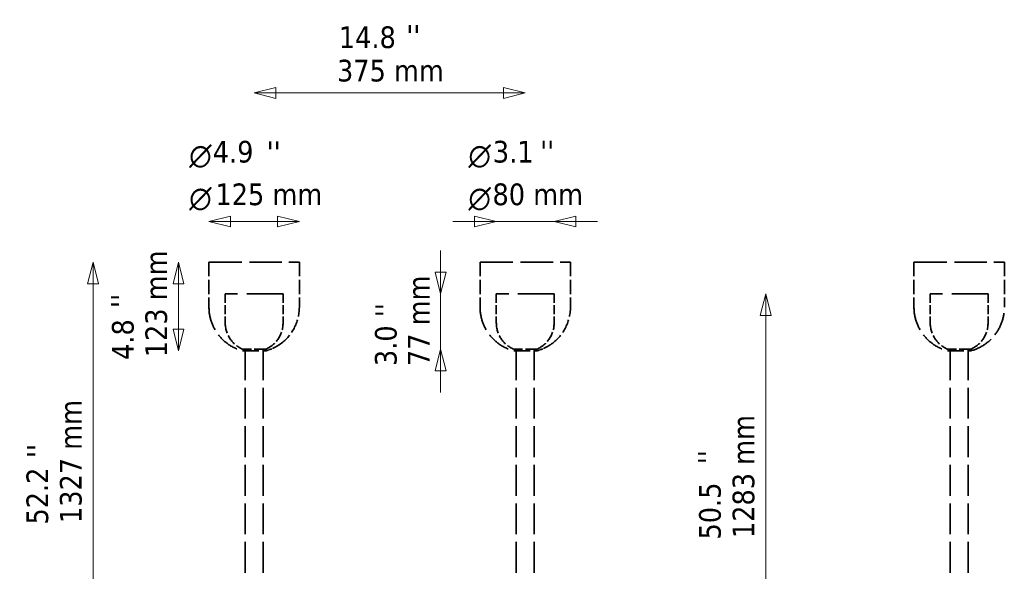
# Model space of a CAD drawing. Header units: millimetres. Extents: x 172 to 1631, y 500 to 2693.
# Tile 218 of 218: x 172 to 1534, y 1930 to 2693. Entities that reach past the tile are written whole.
import ezdxf

# ---------------------------------------------------------------- set-up
doc = ezdxf.new("R2010")
doc.units = ezdxf.units.MM
doc.header["$LTSCALE"] = 10
doc.linetypes.add('DASHED', pattern=[0.2068, 0.1655, -0.0413])
for name, color, linetype, lineweight in [('Symbol (ISO)', 7, 'Continuous', 25), ('Widoczne (ISO)', 7, 'Continuous', 50), ('Wymiar (ISO)', 7, 'Continuous', 25)]:
    doc.layers.add(name, color=color, linetype=linetype, lineweight=lineweight)
doc.styles.add('Styl tekstu27', font='AIGDT___.TTF')
doc.styles.add('Tekst notatki (ISO)', font='tahoma.ttf')

msp = doc.modelspace()

# ---------------------------------------------------------------- linework, layer by layer
at = {"layer": 'Widoczne (ISO)', "linetype": 'DASHED', "lineweight": 35, "ltscale": 27.127596}
for p, q in [((434.2, 2357.7), (559.2, 2357.7)), ((809.2, 2357.7), (934.2, 2357.7)), ((1409.4, 2357.7), (1534.4, 2357.7)), ((1409.4, 2357.7), (1534.4, 2357.7))]:
    msp.add_line(p, q, dxfattribs=at)
at = {"layer": 'Widoczne (ISO)', "linetype": 'DASHED', "lineweight": 35, "ltscale": 11.898498}
for p, q in [((434.2, 2357.7), (434.2, 2295.2)), ((559.2, 2357.7), (559.2, 2295.2)), ((809.2, 2357.7), (809.2, 2295.2)), ((934.2, 2357.7), (934.2, 2295.2)), ((1409.4, 2357.7), (1409.4, 2295.2)), ((1409.4, 2357.7), (1409.4, 2295.2)), ((1534.4, 2357.7), (1534.4, 2295.2)), ((1534.4, 2357.7), (1534.4, 2295.2))]:
    msp.add_line(p, q, dxfattribs=at)
at = {"layer": 'Widoczne (ISO)', "linetype": 'DASHED', "lineweight": 35, "ltscale": 26.259514}
for p, q in [((436.2, 2357.7), (557.2, 2357.7)), ((811.2, 2357.7), (932.2, 2357.7)), ((1411.4, 2357.7), (1532.4, 2357.7)), ((1411.4, 2357.7), (1532.4, 2357.7))]:
    msp.add_line(p, q, dxfattribs=at)
at = {"layer": 'Widoczne (ISO)', "linetype": 'DASHED', "lineweight": 35, "ltscale": 30.382908}
for p, q in [((536.7, 2313.7), (456.7, 2313.7)), ((911.7, 2313.7), (831.7, 2313.7)), ((1511.9, 2313.7), (1431.9, 2313.7))]:
    msp.add_line(p, q, dxfattribs=at)
at = {"layer": 'Widoczne (ISO)', "linetype": 'DASHED', "lineweight": 35, "ltscale": 7.615002}
for p, q in [((456.7, 2313.7), (456.7, 2273.7)), ((536.7, 2313.7), (536.7, 2273.7)), ((831.7, 2313.7), (831.7, 2273.7)), ((911.7, 2313.7), (911.7, 2273.7)), ((1431.9, 2313.7), (1431.9, 2273.7)), ((1511.9, 2313.7), (1511.9, 2273.7))]:
    msp.add_line(p, q, dxfattribs=at)
at = {"layer": 'Widoczne (ISO)', "linetype": 'DASHED', "lineweight": 35, "ltscale": 9.56932}
for p, q in [((512.7, 2237), (480.7, 2237)), ((887.7, 2237), (855.7, 2237)), ((1487.9, 2237), (1455.9, 2237))]:
    msp.add_line(p, q, dxfattribs=at)
at = {"layer": 'Widoczne (ISO)', "linetype": 'DASHED', "lineweight": 35, "ltscale": 13.676178}
for p, q in [((480.7, 2234.8), (512.7, 2234.8)), ((855.7, 2234.8), (887.7, 2234.8)), ((1455.9, 2234.8), (1487.9, 2234.8))]:
    msp.add_line(p, q, dxfattribs=at)
at = {"layer": 'Widoczne (ISO)', "linetype": 'DASHED', "lineweight": 35, "ltscale": 25.790232}
for p, q in [((484.2, 2237), (484.2, 1863.7)), ((509.2, 2237), (509.2, 1863.7)), ((859.2, 2237), (859.2, 1863.7)), ((884.2, 2237), (884.2, 1863.7)), ((1459.4, 2237), (1459.4, 1863.7)), ((1484.4, 2237), (1484.4, 1863.7))]:
    msp.add_line(p, q, dxfattribs=at)
at = {"layer": 'Widoczne (ISO)', "linetype": 'DASHED', "lineweight": 35, "ltscale": 4.106758}
for p, q in [((1455.9, 2234.8), (1459.4, 2234.8)), ((1484.4, 2234.8), (1487.9, 2234.8))]:
    msp.add_line(p, q, dxfattribs=at)
at = {"layer": 'Widoczne (ISO)', "linetype": 'DASHED', "lineweight": 35, "ltscale": 19.824623}
for centre, start, end in [((496.7, 2295.2), 180, 255.1672), ((871.7, 2295.2), 180, 255.1672), ((1471.9, 2295.2), 180, 255.1672), ((1471.9, 2295.2), 180, 255.1672), ((1471.9, 2295.2), 284.8328, 0), ((1471.9, 2295.2), 284.8328, 0)]:
    msp.add_arc(centre, 62.5, start, end, dxfattribs=at)
at = {"layer": 'Widoczne (ISO)', "linetype": 'DASHED', "lineweight": 35, "ltscale": 11.664359}
for centre in [(496.7, 2295.2), (871.7, 2295.2)]:
    msp.add_arc(centre, 62.5, 303.8317, 0, dxfattribs=at)
at = {"layer": 'Widoczne (ISO)', "linetype": 'DASHED', "lineweight": 35, "ltscale": 8.827931}
for centre, start, end in [((496.7, 2273.7), 180, 246.4218), ((496.7, 2273.7), 293.5782, 0), ((871.7, 2273.7), 180, 246.4218), ((871.7, 2273.7), 293.5782, 0), ((1471.9, 2273.7), 180, 246.4218), ((1471.9, 2273.7), 293.5782, 0)]:
    msp.add_arc(centre, 40, start, end, dxfattribs=at)
at = {"layer": 'Widoczne (ISO)', "linetype": 'DASHED', "lineweight": 35, "ltscale": 2.429679}
for centre in [(496.7, 2295.2), (871.7, 2295.2)]:
    msp.add_arc(centre, 62.5, 284.8328, 296.5331, dxfattribs=at)
at = {"layer": 'Widoczne (ISO)', "linetype": 'DASHED', "lineweight": 35, "ltscale": 3.673922}
for points in [[(528.3, 2241.3), (528.7, 2241.5), (529.2, 2241.8), (530.1, 2242.4), (530.5, 2242.6), (531, 2243), (531.2, 2243.1), (531.4, 2243.2), (531.4, 2243.2), (531.5, 2243.3), (531.5, 2243.3), (531.5, 2243.3), (531.5, 2243.3), (531.4, 2243.2), (531.4, 2243.2), (531.2, 2243.1), (531, 2243), (530.5, 2242.6), (530.1, 2242.4), (529.2, 2241.8), (528.7, 2241.5), (527.8, 2241), (527.3, 2240.7), (526.3, 2240.2), (525.8, 2239.9), (525.2, 2239.6), (525, 2239.5), (524.8, 2239.4), (524.8, 2239.3), (524.7, 2239.3), (524.7, 2239.3), (524.7, 2239.3), (524.7, 2239.3), (524.8, 2239.3), (524.8, 2239.4), (525, 2239.5), (525.2, 2239.6), (525.8, 2239.9), (526.3, 2240.2), (527.3, 2240.7), (527.8, 2241), (528.3, 2241.3)], [(903.3, 2241.3), (903.7, 2241.5), (904.2, 2241.8), (905.1, 2242.4), (905.5, 2242.6), (906, 2243), (906.2, 2243.1), (906.4, 2243.2), (906.4, 2243.2), (906.5, 2243.3), (906.5, 2243.3), (906.5, 2243.3), (906.5, 2243.3), (906.4, 2243.2), (906.4, 2243.2), (906.2, 2243.1), (906, 2243), (905.5, 2242.6), (905.1, 2242.4), (904.2, 2241.8), (903.7, 2241.5), (902.8, 2241), (902.3, 2240.7), (901.3, 2240.2), (900.8, 2239.9), (900.2, 2239.6), (900, 2239.5), (899.8, 2239.4), (899.8, 2239.3), (899.7, 2239.3), (899.7, 2239.3), (899.7, 2239.3), (899.7, 2239.3), (899.8, 2239.3), (899.8, 2239.4), (900, 2239.5), (900.2, 2239.6), (900.8, 2239.9), (901.3, 2240.2), (902.3, 2240.7), (902.8, 2241), (903.3, 2241.3)]]:
    msp.add_open_spline(points, degree=3, knots=[0, 0, 0, 0, 0.151123, 0.151123, 0.302246, 0.302246, 0.376402, 0.376402, 0.41348, 0.41348, 0.450558, 0.450558, 0.487636, 0.487636, 0.524715, 0.524715, 0.598871, 0.598871, 0.749994, 0.749994, 0.901117, 0.901117, 1.062833, 1.062833, 1.22455, 1.22455, 1.301202, 1.301202, 1.339528, 1.339528, 1.377854, 1.377854, 1.416181, 1.416181, 1.454507, 1.454507, 1.531159, 1.531159, 1.692876, 1.692876, 1.854592, 1.854592, 1.854592, 1.854592], dxfattribs=at)
at = {"layer": 'Wymiar (ISO)', "lineweight": 18}
for p, q in [((526.7, 2599.2), (496.7, 2591.7)), ((526.7, 2591.7), (496.7, 2591.7)), ((496.7, 2591.7), (526.7, 2584.2)), ((526.7, 2584.2), (526.7, 2599.2)), ((841.7, 2591.7), (526.7, 2591.7)), ((871.7, 2591.7), (841.7, 2599.2)), ((841.7, 2599.2), (841.7, 2584.2)), ((841.7, 2591.7), (871.7, 2591.7)), ((841.7, 2584.2), (871.7, 2591.7)), ((464.2, 2421.2), (434.2, 2413.7)), ((464.2, 2413.7), (434.2, 2413.7)), ((434.2, 2413.7), (464.2, 2406.2)), ((464.2, 2406.2), (464.2, 2421.2)), ((529.2, 2413.7), (464.2, 2413.7)), ((559.2, 2413.7), (529.2, 2421.2)), ((529.2, 2421.2), (529.2, 2406.2)), ((529.2, 2413.7), (559.2, 2413.7)), ((529.2, 2406.2), (559.2, 2413.7)), ((801.7, 2413.7), (771.7, 2413.7)), ((831.7, 2413.7), (801.7, 2421.2)), ((801.7, 2421.2), (801.7, 2406.2)), ((801.7, 2413.7), (831.7, 2413.7)), ((801.7, 2406.2), (831.7, 2413.7)), ((831.7, 2413.7), (911.7, 2413.7)), ((941.7, 2421.2), (911.7, 2413.7)), ((941.7, 2413.7), (911.7, 2413.7)), ((911.7, 2413.7), (941.7, 2406.2)), ((941.7, 2406.2), (941.7, 2421.2)), ((941.7, 2413.7), (971.7, 2413.7)), ((754.6, 2343.7), (754.6, 2373.7)), ((273.8, 2357.7), (266.3, 2327.7)), ((273.8, 2327.7), (273.8, 2357.7)), ((281.3, 2327.7), (273.8, 2357.7)), ((392.1, 2357.7), (384.6, 2327.7)), ((392.1, 2327.7), (392.1, 2357.7)), ((399.6, 2327.7), (392.1, 2357.7)), ((747.1, 2343.7), (754.6, 2313.7)), ((762.1, 2343.7), (747.1, 2343.7)), ((754.6, 2343.7), (754.6, 2313.7)), ((754.6, 2313.7), (762.1, 2343.7)), ((266.3, 2327.7), (281.3, 2327.7)), ((273.8, 2327.7), (273.8, 1061.1)), ((384.6, 2327.7), (399.6, 2327.7)), ((392.1, 2327.7), (392.1, 2264.8)), ((754.6, 2313.7), (754.6, 2237)), ((1204.3, 2313.7), (1196.8, 2283.7)), ((1204.3, 2283.7), (1204.3, 2313.7)), ((1211.8, 2283.7), (1204.3, 2313.7)), ((1196.8, 2283.7), (1211.8, 2283.7)), ((1204.3, 2283.7), (1204.3, 1061.1)), ((384.6, 2264.8), (392.1, 2234.8)), ((399.6, 2264.8), (384.6, 2264.8)), ((392.1, 2264.8), (392.1, 2234.8)), ((392.1, 2234.8), (399.6, 2264.8)), ((754.6, 2237), (747.1, 2207)), ((754.6, 2207), (754.6, 2237)), ((762.1, 2207), (754.6, 2237)), ((747.1, 2207), (762.1, 2207)), ((754.6, 2207), (754.6, 2177))]:
    msp.add_line(p, q, dxfattribs=at)
at = {"layer": 'Wymiar (ISO)', "lineweight": 18, "flags": 128}
for points in [[(526.7, 2599.2), (496.7, 2591.7), (526.7, 2584.2), (526.7, 2599.2)], [(841.7, 2584.2), (871.7, 2591.7), (841.7, 2599.2), (841.7, 2584.2)], [(464.2, 2421.2), (434.2, 2413.7), (464.2, 2406.2), (464.2, 2421.2)], [(529.2, 2406.2), (559.2, 2413.7), (529.2, 2421.2), (529.2, 2406.2)], [(801.7, 2406.2), (831.7, 2413.7), (801.7, 2421.2), (801.7, 2406.2)], [(941.7, 2421.2), (911.7, 2413.7), (941.7, 2406.2), (941.7, 2421.2)], [(281.3, 2327.7), (273.8, 2357.7), (266.3, 2327.7), (281.3, 2327.7)], [(399.6, 2327.7), (392.1, 2357.7), (384.6, 2327.7), (399.6, 2327.7)], [(747.1, 2343.7), (754.6, 2313.7), (762.1, 2343.7), (747.1, 2343.7)], [(1211.8, 2283.7), (1204.3, 2313.7), (1196.8, 2283.7), (1211.8, 2283.7)], [(384.6, 2264.8), (392.1, 2234.8), (399.6, 2264.8), (384.6, 2264.8)], [(762.1, 2207), (754.6, 2237), (747.1, 2207), (762.1, 2207)]]:
    msp.add_lwpolyline(points, dxfattribs=at)
at = {"layer": 'Wymiar (ISO)'}
for points in [[(526.7, 2599.2), (496.7, 2591.7), (526.7, 2584.2), (526.7, 2599.2)], [(841.7, 2584.2), (871.7, 2591.7), (841.7, 2599.2), (841.7, 2584.2)], [(464.2, 2421.2), (434.2, 2413.7), (464.2, 2406.2), (464.2, 2421.2)], [(529.2, 2406.2), (559.2, 2413.7), (529.2, 2421.2), (529.2, 2406.2)], [(801.7, 2406.2), (831.7, 2413.7), (801.7, 2421.2), (801.7, 2406.2)], [(941.7, 2421.2), (911.7, 2413.7), (941.7, 2406.2), (941.7, 2421.2)], [(281.3, 2327.7), (273.8, 2357.7), (266.3, 2327.7), (281.3, 2327.7)], [(399.6, 2327.7), (392.1, 2357.7), (384.6, 2327.7), (399.6, 2327.7)], [(747.1, 2343.7), (754.6, 2313.7), (762.1, 2343.7), (747.1, 2343.7)], [(1211.8, 2283.7), (1204.3, 2313.7), (1196.8, 2283.7), (1211.8, 2283.7)], [(384.6, 2264.8), (392.1, 2234.8), (399.6, 2264.8), (384.6, 2264.8)], [(762.1, 2207), (754.6, 2237), (747.1, 2207), (762.1, 2207)]]:
    msp.add_solid(points, dxfattribs=at)

# ---------------------------------------------------------------- texts
at = {"layer": 'Symbol (ISO)', "char_height": 30, "attachment_point": 1, "style": 'Tekst notatki (ISO)'}
for insert in [(707.2, 2685.6), (514, 2524.9), (892.2, 2525.7)]:
    msp.add_mtext("\\fTahoma|b0|i0;''", dxfattribs=dict(at, insert=insert))
at = {"layer": 'Symbol (ISO)', "char_height": 30, "attachment_point": 1, "rotation": 90, "style": 'Tekst notatki (ISO)'}
for insert in [(298.5, 2294.1), (664.2, 2281.2), (182.7, 2086.4), (1110.5, 2077.8)]:
    msp.add_mtext("\\fTahoma|b0|i0;''", dxfattribs=dict(at, insert=insert))
at = {"layer": 'Wymiar (ISO)', "char_height": 30, "attachment_point": 7}
for s, insert, style in [('14.8', (613.9, 2653.2), 'Tekst notatki (ISO)'), ('375 mm', (611.3, 2607), 'Tekst notatki (ISO)'), ('4.9', (439.5, 2494.8), 'Tekst notatki (ISO)'), ('3.1', (826.9, 2494.8), 'Tekst notatki (ISO)'), ('\\fAIGDT|b0|i0|p0;n', (406.8, 2487.9), 'Styl tekstu27'), ('\\fAIGDT|b0|i0|p0;n', (793.1, 2487.9), 'Styl tekstu27'), ('125 mm', (443.2, 2435.8), 'Tekst notatki (ISO)'), ('80 mm', (826.4, 2435.8), 'Tekst notatki (ISO)'), ('\\fAIGDT|b0|i0|p0;n', (406.8, 2428.9), 'Styl tekstu27'), ('\\fAIGDT|b0|i0|p0;n', (793.1, 2428.9), 'Styl tekstu27')]:
    msp.add_mtext(s, dxfattribs=dict(at, insert=insert, style=style))
at = {"layer": 'Wymiar (ISO)', "char_height": 30, "attachment_point": 7, "rotation": 90, "style": 'Tekst notatki (ISO)'}
for s, insert in [('123 mm', (376.8, 2225.9)), ('77 mm', (739.4, 2213.7)), ('4.8', (330.6, 2222.2)), ('3.0', (694.4, 2213.7)), ('1327 mm', (258.6, 1996.5)), ('1283 mm', (1189.1, 1975.7)), ('52.2', (212.3, 1994.4)), ('50.5', (1142.7, 1973.7))]:
    msp.add_mtext(s, dxfattribs=dict(at, insert=insert))

doc.saveas('drawing.dxf')
